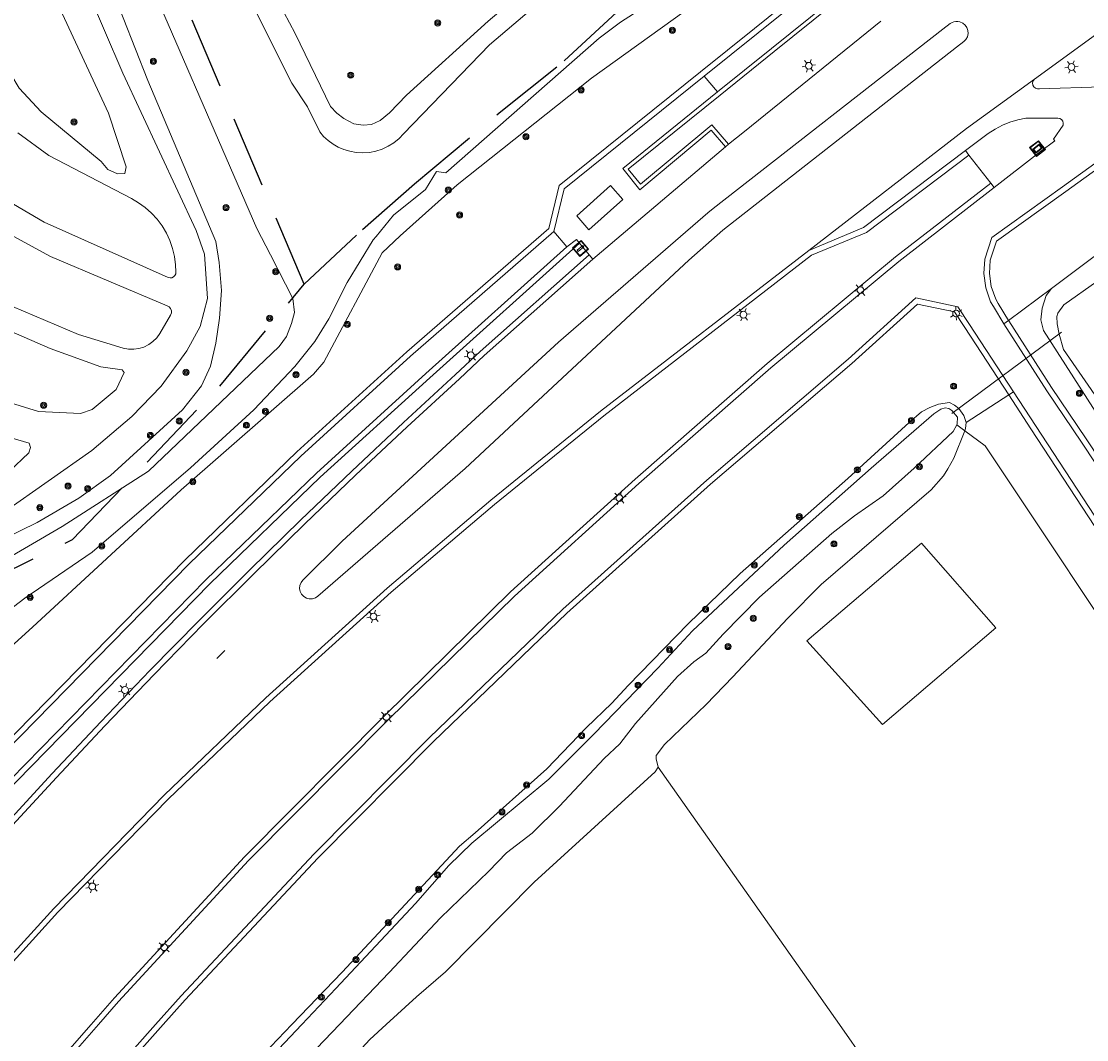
# Model space of a CAD drawing. Header units: metres. Extents: x 89872 to 94585, y 463299 to 469000.
# Tile 35 of 230: x 91084 to 91178, y 464038 to 464128. Entities that reach past the tile are written whole.
import ezdxf
from ezdxf.enums import TextEntityAlignment as Align

# ---------------------------------------------------------------- set-up
doc = ezdxf.new("R2010")
doc.units = ezdxf.units.M
doc.linetypes.add('HIDDEN', pattern=[9.525, 6.35, -3.175])
doc.layers.get('0').update_dxf_attribs({"linetype": 'CONTINUOUS'})
for name, color, linetype, lineweight in [('B-WE-GK-BESCHOEIING-G', 251, 'CONTINUOUS', 13), ('B-WE-GR-BEPLANTING_CULTUUR-G', 251, 'CONTINUOUS', 13), ('B-WE-GR-BOOM-S', 251, 'CONTINUOUS', 13), ('B-WE-IE-TERREINAFSCHEIDING-G', 251, 'CONTINUOUS', 13), ('B-WE-IE-TERREINAFSCHEIDING_KUNSTMATIG_HEKWERK-G', 251, 'CONTINUOUS', 13), ('B-WE-KL-ET_LS_OV_LICHTMAST-S', 251, 'CONTINUOUS', 13), ('B-WE-KW-KUNSTWERK_DUIKER-G', 251, 'CONTINUOUS', 13), ('B-WE-OG-TOPOGRAFIE_BEBOUWING_ABRI-GV', 251, 'CONTINUOUS', 13), ('B-WE-OG-TOPOGRAFIE_STRAATNAAM-T18', 251, 'CONTINUOUS', 13), ('B-WE-OG-TOPOGRAFIE_WATER-GV', 251, 'CONTINUOUS', 13), ('B-WE-VH-VERHARDING-GV', 251, 'CONTINUOUS', 13), ('B-WE-VW-INFORMATIEBORD-S', 251, 'CONTINUOUS', 13), ('B-WE-VW-PAAL_HALTE-S', 251, 'CONTINUOUS', 13), ('Percelen', 10, 'HIDDEN', 25)]:
    doc.layers.add(name, color=color, linetype=linetype, lineweight=lineweight)
doc.styles.get("Standard").update_dxf_attribs({"font": 'isocp.shx'})

# ---------------------------------------------------------------- blocks, each defined once
blk = doc.blocks.new('Q_BOOM')
for radius in [0.27, 0.18, 0.09]:
    blk.add_circle((0, 0), radius)
blk = doc.blocks.new('Q_LICHTMAST')
for points in [[(-0.26, 0.15), (-0.52, 0.3)], [(0, 0.3), (0, 0.6)], [(0.26, 0.15), (0.52, 0.3)], [(-0.26, -0.15), (-0.52, -0.3)], [(0, -0.3), (0, -0.6)], [(0.26, -0.15), (0.52, -0.3)]]:
    blk.add_lwpolyline(points)
blk.add_circle((0, 0), 0.3)
blk = doc.blocks.new('Q_HALTEPAAL')
for points in [[(-0.5, 0.5), (0.5, 0.5), (0.5, -0.5), (-0.5, -0.5)], [(-0.08, 0.333), (0.071, 0.333), (0.071, -0.329), (-0.08, -0.329)]]:
    blk.add_lwpolyline(points, close=True)
blk.add_lwpolyline([(-0.442, 0.464), (0.438, 0.464, -0.414214), (0.459, 0.442), (0.459, -0.437, -0.414214), (0.438, -0.459), (-0.442, -0.459, -0.414214), (-0.463, -0.437), (-0.463, 0.442), (-0.463, 0.444), (-0.463, 0.446), (-0.463, 0.448), (-0.462, 0.45), (-0.461, 0.451), (-0.46, 0.453), (-0.459, 0.455), (-0.458, 0.456), (-0.457, 0.457), (-0.456, 0.459), (-0.454, 0.46), (-0.453, 0.461), (-0.451, 0.462), (-0.449, 0.462), (-0.447, 0.463), (-0.446, 0.463), (-0.444, 0.464), (-0.442, 0.464)], format="xyb")
blk = doc.blocks.new('Q_INFORMATIEBORD')
for points in [[(-0.5, 0.5), (0.5, 0.5), (0.5, -0.5), (-0.5, -0.5)], [(-0.369, 0.22), (0.358, 0.22), (0.358, -0.214), (-0.369, -0.214)]]:
    blk.add_lwpolyline(points, close=True)
for points in [[(-0.442, 0.464), (0.438, 0.464, -0.414214), (0.459, 0.442), (0.459, -0.437, -0.414214), (0.438, -0.459), (-0.442, -0.459, -0.414214), (-0.463, -0.437), (-0.463, 0.442), (-0.463, 0.444), (-0.463, 0.446), (-0.463, 0.448), (-0.462, 0.45), (-0.461, 0.451), (-0.46, 0.453), (-0.459, 0.455), (-0.458, 0.456), (-0.457, 0.457), (-0.456, 0.459), (-0.454, 0.46), (-0.453, 0.461), (-0.451, 0.462), (-0.449, 0.462), (-0.447, 0.463), (-0.446, 0.463), (-0.444, 0.464), (-0.442, 0.464)], [(-0.287, 0.16), (0.281, 0.16, -0.414214), (0.303, 0.139), (0.303, -0.134, -0.414214), (0.281, -0.156), (-0.287, -0.156, -0.414214), (-0.308, -0.134), (-0.308, 0.139), (-0.308, 0.14), (-0.308, 0.142), (-0.307, 0.144), (-0.307, 0.146), (-0.306, 0.148), (-0.305, 0.149), (-0.304, 0.151), (-0.303, 0.152), (-0.302, 0.154), (-0.3, 0.155), (-0.299, 0.156), (-0.297, 0.157), (-0.296, 0.158), (-0.294, 0.159), (-0.292, 0.159), (-0.29, 0.16), (-0.288, 0.16), (-0.287, 0.16)]]:
    blk.add_lwpolyline(points, format="xyb")
blk = doc.blocks.new('LDN_BLOK2_AUTOCAD_OD_1_FMEBLOCK19')
at = {"layer": 'B-WE-OG-TOPOGRAFIE_WATER-GV'}
blk.add_lwpolyline([(27.809, -34.104), (51.366, -8.886), (64.937, 4.51), (67.608, 6.536), (73.596, 10.035), (81.241, 14.915), (92.829, 25.956), (93.475, 26.856), (93.913, 28.01), (94.191, 28.98), (94.052, 30.218), (92.054, 34.104)], dxfattribs=at)
blk = doc.blocks.new('LDN_BLOK2_AUTOCAD_OD_1_FMEBLOCK14')
at = {"layer": 'B-WE-VH-VERHARDING-GV'}
blk.add_lwpolyline([(75.194, 49.9), (78.748, 41.988), (81.998, 34.398), (88.488, 20.458), (89.238, 18.368), (89.508, 14.438), (88.848, 11.958), (87.678, 9.798), (85.388, 6.658), (82.807, 3.968), (79.248, 0.958), (71.508, -4.482)], dxfattribs=at)
blk = doc.blocks.new('LDN_BLOK2_AUTOCAD_OD_1_FMEBLOCK13')
at = {"layer": 'B-WE-OG-TOPOGRAFIE_WATER-GV'}
blk.add_line((-3.152, -1.556), (-6.147, -4.731), dxfattribs=at)
blk.add_lwpolyline([(-2.816, -4.731), (1.589, -0.13), (6.147, 4.731)], dxfattribs=at)
blk = doc.blocks.new('LDN_BLOK2_AUTOCAD_OD_1_FMEBLOCK36')
at = {"layer": 'B-WE-OG-TOPOGRAFIE_WATER-GV'}
blk.add_lwpolyline([(99.689, 34.907), (99.397, 34.609), (97.116, 30.846), (95.469, 27.611), (94.241, 25.603), (92.455, 23.383), (88.828, 19.557), (83.218, 14.409), (74.513, 6.93), (68.526, 2.879), (63.091, -1.265), (59.222, -4.948), (51.3, -14.339), (42.654, -22.969), (31.26, -34.907)], dxfattribs=at)
blk = doc.blocks.new('LDN_BLOK2_AUTOCAD_OD_1_FMEBLOCK29')
at = {"layer": 'B-WE-GR-BEPLANTING_CULTUUR-G'}
for points in [[(35.05, 34.616), (21.788, 22.693), (12.085, 13.876), (2.285, 4.423), (-35.931, -34.616)], [(-31.595, -34.616), (-15.925, -17.002), (-11.665, -12.378), (-7.358, -7.8), (-3.005, -3.265), (1.396, 1.224), (5.841, 5.667), (10.334, 10.063), (14.871, 14.414), (19.453, 18.716), (24.076, 22.968), (26.267, 25.028), (35.931, 33.571)]]:
    blk.add_lwpolyline(points, dxfattribs=at)
blk = doc.blocks.new('LDN_BLOK2_AUTOCAD_OD_1_FMEBLOCK25')
at = {"layer": 'B-WE-OG-TOPOGRAFIE_WATER-GV'}
blk.add_lwpolyline([(76.483, 51.109), (78.824, 46.446), (84.283, 32.53), (90.303, 18.281), (90.604, 16.411), (90.811, 13.917), (90.627, 11.47), (90.303, 9.254), (89.842, 7.222), (89.057, 5.467), (87.348, 3.343), (80.976, -2.475), (78.16, -4.46), (74.466, -6.63), (70.033, -8.8), (67.217, -10.647), (64.677, -12.587), (62.414, -14.988), (52.167, -26.947), (51.514, -27.906), (50.623, -28.995), (38.194, -41.964), (33.124, -46.907), (29.11, -51.109)], dxfattribs=at)

msp = doc.modelspace()

# ---------------------------------------------------------------- linework, layer by layer
at = {"layer": 'B-WE-GK-BESCHOEIING-G'}
msp.add_lwpolyline([(91156.115, 464140.909), (91145.172, 464133.679), (91136.851, 464128.348), (91134.956, 464126.92), (91121.38, 464115.006), (91120.556, 464115.099), (91119.582, 464113.532), (91116.741, 464111.252), (91115.217, 464109.346)], dxfattribs=at)
at = {"layer": 'B-WE-GR-BEPLANTING_CULTUUR-G'}
for p, q in [((91167.739, 464116.573), (91167.433, 464116.969)), ((91169.668, 464114.084), (91167.739, 464116.573)), ((91169.975, 464113.689), (91169.668, 464114.084)), ((91171.244, 464101.918), (91175.046, 464104.742)), ((91170.841, 464101.619), (91171.244, 464101.918)), ((91167.498, 464092.862), (91171.263, 464095.327)), ((91171.263, 464095.327), (91171.681, 464095.601))]:
    msp.add_line(p, q, dxfattribs=at)
for points in [[(91171.244, 464101.918), (91170.341, 464103.408), (91170.112, 464103.787), (91169.722, 464104.909), (91169.561, 464106.088), (91169.635, 464107.262), (91170.193, 464108.939), (91176.316, 464113.354), (91194.904, 464126.759), (91214.245, 464139.562), (91325.359, 464212.114)], [(91162.556, 464138.914), (91162.069, 464138.521), (91148.741, 464127.798), (91143.948, 464123.942), (91131.432, 464113.871), (91130.502, 464110.075), (91117.928, 464099.124), (91108.178, 464090.265), (91098.278, 464080.715), (91058.88, 464040.467), (91057.885, 464039.532)], [(91146.433, 464117.525), (91144.939, 464119.253), (91138.633, 464113.985), (91137.548, 464115.333), (91145.684, 464121.887), (91150.468, 464125.742), (91160.694, 464133.981), (91163.119, 464135.936)], [(91167.739, 464116.573), (91158.646, 464109.717), (91153.796, 464107.688), (91135.385, 464093.475), (91125.693, 464085.614), (91116.522, 464077.826), (91105.777, 464068.124), (91096.757, 464059.509), (91087.002, 464049.471), (91077.953, 464039.532)], [(91169.668, 464114.084), (91161.227, 464107.54), (91149.846, 464098.101), (91138.147, 464087.853), (91127.117, 464077.854), (91115.958, 464066.915), (91103.529, 464054.396), (91092.008, 464041.894), (91089.934, 464039.532)], [(91171.263, 464095.327), (91167.366, 464101.277), (91166.445, 464102.683), (91163.177, 464103.368), (91157.371, 464098.095), (91144.839, 464087.394), (91132.09, 464075.964), (91120.291, 464064.604), (91110.04, 464054.283), (91098.279, 464041.723), (91096.33, 464039.532)], [(91212.615, 464039.532), (91211.003, 464041.987), (91190.102, 464073.247), (91188.466, 464075.786), (91178.13, 464091.412), (91175.056, 464095.967), (91171.265, 464101.884), (91171.244, 464101.918)], [(91206.495, 464041.944), (91205.531, 464043.385), (91193.473, 464061.414), (91187.444, 464070.62), (91173.232, 464092.32), (91171.263, 464095.327)], [(91167.362, 464092.145), (91169.17, 464090.81), (91184.097, 464068.407), (91201.443, 464042.375)], [(91089.934, 464039.532), (91075.083, 464022.618), (91061.997, 464007.413), (91055.434, 464000.341), (91044.942, 463989.159), (91042.492, 463986.732), (91024.473, 463968.88), (91023.845, 463968.223), (91023.243, 463967.536), (91022.672, 463966.823), (91022.132, 463966.087), (91021.635, 463965.341)], [(91096.33, 464039.532), (91077.137, 464017.961), (91064.273, 464002.967), (91061.215, 463999.658), (91060.935, 463999.363)]]:
    msp.add_lwpolyline(points, dxfattribs=at)
at = {"layer": 'B-WE-IE-TERREINAFSCHEIDING-G'}
for p, q in [((91156.262, 464039.532), (91140.191, 464062.342)), ((91168.699, 464021.88), (91156.262, 464039.532))]:
    msp.add_line(p, q, dxfattribs=at)
msp.add_lwpolyline([(91153.387, 464073.54), (91160.076, 464066.101), (91170.126, 464074.664), (91163.544, 464082.194), (91153.387, 464073.54)], dxfattribs=at)
at = {"layer": 'B-WE-IE-TERREINAFSCHEIDING_KUNSTMATIG_HEKWERK-G'}
msp.add_line((91167.362, 464092.145), (91166.652, 464092.669), dxfattribs=at)
at = {"layer": 'B-WE-KW-KUNSTWERK_DUIKER-G'}
msp.add_line((91175.946, 464100.885), (91166.219, 464093.681), dxfattribs=at)
at = {"layer": 'B-WE-OG-TOPOGRAFIE_BEBOUWING_ABRI-GV'}
msp.add_lwpolyline([(91137.068, 464112.643), (91135.961, 464113.86), (91132.983, 464111.183), (91134.056, 464109.933), (91137.068, 464112.643)], dxfattribs=at)
at = {"layer": 'B-WE-OG-TOPOGRAFIE_STRAATNAAM-T18'}
msp.add_line((91101.081, 464071.965), (91101.781, 464072.679), dxfattribs=at)
at = {"layer": 'B-WE-OG-TOPOGRAFIE_WATER-GV'}
for points in [[(91345.601, 464218.971), (91344.814, 464219.01), (91343.946, 464218.869), (91342.991, 464218.549), (91324.441, 464206.79), (91294.553, 464186.886), (91246.253, 464155.582), (91216.389, 464135.724), (91175.046, 464104.742)], [(91140.101, 464139.66), (91134.04, 464135.753), (91130.591, 464133.084), (91125.122, 464128.441), (91117.888, 464121.871), (91116.379, 464120.322), (91115.556, 464119.626), (91114.8, 464119.281), (91114.042, 464119.208), (91113.236, 464119.347), (91112.347, 464119.807), (91111.711, 464120.29), (91111.165, 464120.872), (91108.036, 464127.345), (91104, 464134.927), (91100.457, 464142.37), (91099.42, 464145.224), (91098.456, 464150.334), (91098.122, 464154.27), (91097.765, 464161.872), (91097.811, 464164.296), (91097.615, 464166.178), (91097.338, 464167.367), (91096.127, 464169.519)], [(91094.228, 464168.29), (91094.231, 464168.286), (91094.379, 464168.073), (91095.533, 464162.604), (91096.986, 464147.264), (91097.829, 464143.546), (91100.105, 464138.178), (91107.74, 464122.935), (91109.12, 464120.835), (91110.198, 464118.624), (91110.551, 464118.218), (91110.948, 464117.853), (91111.383, 464117.536), (91111.851, 464117.269), (91112.346, 464117.056), (91112.862, 464116.901)], [(91115.73, 464107.902), (91117.32, 464109.403), (91122.383, 464113.927), (91134.275, 464123.397), (91144.574, 464130.785), (91160.877, 464142.324)], [(91112.862, 464116.901), (91113.439, 464116.798), (91114.025, 464116.767), (91114.61, 464116.807), (91115.185, 464116.919), (91115.743, 464117.1), (91116.275, 464117.347), (91116.772, 464117.658), (91117.228, 464118.027), (91117.635, 464118.449), (91125.258, 464126.325), (91134.048, 464133.843), (91136.36, 464135.37), (91140.78, 464138.672)], [(91105.828, 464107.74), (91104.635, 464110.06), (91093.386, 464136.023)], [(91048.055, 464039.532), (91055.861, 464047.398), (91065.635, 464057.412), (91084.747, 464074.751), (91097.913, 464086.895), (91109.65, 464097.15), (91110.561, 464098.217), (91115.73, 464107.902)], [(91175.731, 464100.689), (91175.554, 464101.602), (91175.52, 464102.26), (91175.618, 464102.573), (91176.158, 464103.311), (91179.061, 464105.364)], [(91175.046, 464104.742), (91174.593, 464104.117), (91174.217, 464103.006), (91174.108, 464101.974), (91174.342, 464101.02), (91181.412, 464089.993), (91214.695, 464039.532)], [(91215.401, 464039.532), (91208.217, 464050.371), (91202.584, 464059.146), (91195.675, 464069.56), (91188.675, 464080.783), (91179.437, 464094.557), (91176.133, 464099.334), (91175.731, 464100.689)], [(91167.498, 464092.862), (91167.275, 464093.499), (91166.829, 464094.108), (91166.473, 464094.421), (91166.021, 464094.63), (91165.056, 464094.497), (91164.28, 464094.195), (91163.544, 464093.824), (91162.434, 464092.879), (91157.003, 464087.924), (91147.467, 464079.499), (91142.848, 464075.042), (91137.537, 464069.568), (91136.096, 464068.002), (91133.811, 464065.805), (91130.338, 464062.18), (91123.992, 464056.511), (91122.576, 464055.321), (91112.185, 464044.178), (91107.737, 464039.532)], [(91166.652, 464092.669), (91166.69, 464092.74), (91166.731, 464093.337), (91166.217, 464093.928), (91165.964, 464094.123), (91165.634, 464094.168), (91165.247, 464094.039), (91164.619, 464093.639), (91159.087, 464088.824), (91151.373, 464082.005), (91143.249, 464074.415), (91140.153, 464071.097), (91134.505, 464065.246), (91130.519, 464061.257), (91123.684, 464055.599), (91121.637, 464053.631), (91118.693, 464050.258), (91111.617, 464042.707)], [(91120.916, 464048.993), (91125.179, 464053.119), (91126.757, 464054.742), (91129.032, 464056.473), (91131.443, 464058.883), (91135.422, 464063.094), (91136.801, 464064.398), (91138.193, 464066.212), (91141.925, 464070.375), (91143.37, 464071.674), (91144.422, 464072.423), (91145.961, 464074.116), (91149.164, 464077.382), (91155.577, 464083.047), (91157.596, 464084.617), (91160.139, 464086.374), (91162.886, 464088.827), (91166.333, 464092.076), (91166.652, 464092.669)], [(91140.191, 464062.342), (91140.019, 464063.065), (91140.017, 464063.354), (91140.752, 464064.347), (91144.441, 464067.89), (91146.809, 464070.325), (91151.655, 464075.499), (91154.641, 464078.513), (91164.397, 464086.901), (91165.484, 464088.158), (91165.88, 464088.753), (91166.414, 464089.715), (91167.362, 464092.145)], [(91167.362, 464092.145), (91167.439, 464092.332), (91167.498, 464092.862)], [(91116.096, 464039.532), (91118.765, 464041.989), (91121.361, 464044.186), (91129.22, 464052.128), (91139.939, 464061.915), (91140.191, 464062.342)], [(91107.737, 464039.532), (91105.863, 464037.574), (91098.857, 464029.773), (91093.941, 464024.537), (91086.142, 464017.147), (91083.097, 464014.559), (91080.368, 464012.371), (91068.431, 464000), (91068.001, 463999.088), (91067.883, 463997.916), (91068.204, 463996.482), (91068.788, 463995.518), (91069.662, 463994.771), (91070.874, 463994.335), (91072.821, 463994.156), (91075.769, 463994.742)], [(91079.312, 464004.824), (91088.295, 464013.91), (91093.044, 464018.979), (91095.725, 464022.081), (91098.238, 464024.684), (91100.74, 464026.799), (91102.124, 464028.502), (91108.599, 464036.029), (91111.953, 464039.532)], [(91108.622, 464039.532), (91103.513, 464034.115), (91097.757, 464027.672), (91092.214, 464021.747), (91087.57, 464016.604), (91081.595, 464010.842)], [(91113.195, 464036.63), (91114.636, 464038.188), (91116.096, 464039.532)]]:
    msp.add_lwpolyline(points, dxfattribs=at)
at = {"layer": 'B-WE-VH-VERHARDING-GV'}
for p, q in [((91180.34, 464128.234), (91173.562, 464123.282)), ((91144.261, 464123.552), (91149.054, 464127.408)), ((91150.248, 464126.015), (91145.464, 464122.16)), ((91144.261, 464123.552), (91145.464, 464122.16)), ((91146.161, 464117.305), (91146.433, 464117.525)), ((91146.161, 464117.305), (91134.417, 464107.337)), ((91169.975, 464113.689), (91173.818, 464116.669)), ((91176.024, 464113.76), (91169.77, 464109.25)), ((91132.106, 464108.441), (91130.95, 464109.802)), ((91134.095, 464107.719), (91133.214, 464108.764)), ((91134.417, 464107.337), (91134.095, 464107.719))]:
    msp.add_line(p, q, dxfattribs=at)
for points in [[(91325.076, 464212.527), (91213.97, 464139.98), (91194.62, 464127.17), (91176.024, 464113.76)], [(91077.81, 464149.18), (91077.36, 464149.21), (91077.37, 464148.76), (91076.74, 464146.62), (91075.74, 464144.63), (91074.65, 464143.21), (91073.31, 464141.95), (91072.35, 464140.53), (91075.14, 464138.11), (91077.53, 464135.6), (91079.03, 464133.04), (91082.09, 464124.97), (91083.56, 464122.49), (91085.5, 464120.41), (91090.84, 464115.99), (91091.42, 464115.29), (91092.27, 464114.91), (91092.92, 464114.93), (91093.04, 464115.53), (91091.48, 464120.28), (91078.19, 464148.85)], [(91149.054, 464127.408), (91162.383, 464138.132), (91162.753, 464138.43)], [(91163.106, 464136.375), (91160.474, 464134.254), (91150.248, 464126.015)], [(91146.433, 464117.525), (91147.851, 464118.671), (91159.932, 464128.433)], [(91165.433, 464127.719), (91166.087, 464128.229), (91166.24, 464128.318), (91166.407, 464128.378), (91166.581, 464128.408), (91166.758, 464128.407), (91166.932, 464128.375)], [(91166.932, 464128.375), (91167.185, 464128.265), (91167.399, 464128.09), (91167.556, 464127.863), (91167.646, 464127.602), (91167.66, 464127.326), (91167.599, 464127.057), (91167.467, 464126.815), (91167.273, 464126.618), (91166.643, 464126.125)], [(91108.711, 464078.906), (91112.183, 464082.362), (91131.376, 464099.991), (91144.601, 464111.437), (91145.063, 464111.837), (91165.433, 464127.719)], [(91166.643, 464126.125), (91145.919, 464109.914), (91142.907, 464107.267), (91123.09, 464088.806)], [(91173.562, 464123.282), (91173.443, 464123.139), (91173.386, 464122.96), (91173.402, 464122.774), (91173.487, 464122.608), (91173.628, 464122.486), (91173.805, 464122.426), (91173.992, 464122.439), (91179.517, 464122.625), (91180.065, 464122.678), (91180.606, 464122.778), (91181.137, 464122.924), (91181.653, 464123.115), (91182.15, 464123.351), (91183.353, 464124.087)], [(91130.95, 464109.802), (91131.877, 464113.588), (91144.261, 464123.552)], [(91173.562, 464123.282), (91167.516, 464118.912), (91153.542, 464108.124)], [(91145.464, 464122.16), (91137.056, 464115.386), (91138.584, 464113.488), (91144.899, 464118.764), (91146.161, 464117.305)], [(91175.344, 464117.825), (91175.227, 464117.971), (91176.091, 464119.209), (91176.102, 464119.391), (91176.049, 464119.566), (91175.939, 464119.711), (91175.786, 464119.81), (91175.608, 464119.85), (91175.428, 464119.826), (91172.795, 464119.847), (91172.078, 464119.701), (91171.377, 464119.489), (91170.7, 464119.213), (91170.051, 464118.875), (91169.436, 464118.479), (91167.433, 464116.969)], [(91081.17, 464113.3), (91085.79, 464110.62), (91096.77, 464105.729), (91096.934, 464105.688), (91097.102, 464105.705), (91097.255, 464105.778), (91097.374, 464105.898), (91097.445, 464106.052), (91097.46, 464106.22), (91097.41, 464106.85), (91097.319, 464107.58), (91097.154, 464108.297), (91096.916, 464108.993), (91096.608, 464109.661), (91096.232, 464110.294), (91095.793, 464110.885), (91095.296, 464111.427), (91094.746, 464111.915), (91094.149, 464112.345), (91093.51, 464112.71), (91086.19, 464116.52), (91083.46, 464118.55)], [(91173.818, 464116.669), (91174.09, 464116.88), (91175.344, 464117.825)], [(91167.433, 464116.969), (91158.395, 464110.154), (91153.542, 464108.124)], [(91090.599, 464039.532), (91092.38, 464041.56), (91103.89, 464054.05), (91116.31, 464066.56), (91127.46, 464077.49), (91138.48, 464087.48), (91150.17, 464097.72), (91161.54, 464107.15), (91169.975, 464113.689)], [(91081, 464103.97), (91088.83, 464100.66), (91092.79, 464099.46), (91093.249, 464099.371), (91093.716, 464099.358), (91094.18, 464099.422), (91094.626, 464099.56), (91095.044, 464099.77), (91095.422, 464100.045), (91095.751, 464100.378), (91096.02, 464100.76), (91096.98, 464102.39), (91097.052, 464102.575), (91097.055, 464102.773), (91096.989, 464102.959), (91096.862, 464103.111), (91096.69, 464103.21), (91086.33, 464107.58), (91081.71, 464110.08)], [(91058.615, 464039.532), (91059.23, 464040.11), (91098.63, 464080.36), (91108.52, 464089.9), (91118.26, 464098.75), (91130.95, 464109.802)], [(91133.214, 464108.764), (91132.951, 464109.076), (91132.106, 464108.441)], [(91169.77, 464109.25), (91169.14, 464107.358), (91169.059, 464106.07), (91169.233, 464104.792), (91169.657, 464103.573), (91169.913, 464103.149), (91170.841, 464101.619)], [(91132.106, 464108.441), (91119.617, 464097.212), (91109.907, 464088.389), (91100.097, 464078.926), (91061.534, 464039.532)], [(91153.542, 464108.124), (91135.075, 464093.867), (91125.374, 464085.999), (91116.193, 464078.202), (91105.437, 464068.49), (91096.405, 464059.864), (91086.638, 464049.814), (91077.276, 464039.532)], [(91067.239, 464039.532), (91082.61, 464056.81), (91086.865, 464061.429), (91091.168, 464066.004), (91095.518, 464070.535), (91099.915, 464075.02), (91104.357, 464079.459), (91108.846, 464083.852), (91113.379, 464088.199), (91117.957, 464092.498), (91122.58, 464096.75), (91124.768, 464098.806), (91134.417, 464107.337)], [(91163.03, 464103.91), (91157.04, 464098.47), (91144.51, 464087.77), (91131.75, 464076.33), (91119.94, 464064.96), (91109.68, 464054.63), (91097.91, 464042.06), (91095.661, 464039.532)], [(91171.681, 464095.601), (91167.784, 464101.551), (91166.75, 464103.13), (91163.03, 464103.91)], [(91076.74, 464096.47), (91085.29, 464093.85), (91089, 464093.67), (91090.03, 464094.01), (91092.16, 464095.79), (91092.86, 464097.29), (91092.68, 464097.55), (91090.8, 464097.81), (91086.31, 464099.43), (91080.51, 464101.95)], [(91170.841, 464101.619), (91174.638, 464095.692), (91177.714, 464091.134), (91188.047, 464075.513), (91189.684, 464072.973), (91210.586, 464041.711), (91212.017, 464039.532)], [(91205.947, 464043.663), (91193.89, 464061.69), (91187.862, 464070.894), (91173.65, 464092.594), (91171.681, 464095.601)], [(91082.69, 464088.52), (91084.42, 464090.17), (91084.56, 464090.66), (91084.46, 464091.04), (91079.08, 464092.61)], [(91123.09, 464088.806), (91110.042, 464077.472), (91109.813, 464077.324), (91109.552, 464077.245), (91109.28, 464077.241), (91109.017, 464077.312), (91108.784, 464077.453), (91108.599, 464077.653), (91108.476, 464077.896), (91108.424, 464078.163), (91108.449, 464078.435), (91108.547, 464078.689), (91108.711, 464078.906)], [(91042.844, 463986.377), (91045.3, 463988.81), (91055.8, 464000), (91062.37, 464007.08), (91075.46, 464022.29), (91090.599, 464039.532)], [(91095.661, 464039.532), (91076.76, 464018.29), (91063.9, 464003.3), (91060.85, 464000), (91060.629, 463999.767)]]:
    msp.add_lwpolyline(points, dxfattribs=at)
at = {"layer": 'Percelen'}
for points in [[(91108.834, 464105.139), (91087.706, 464154.911), (91079.236, 464173.573), (91068.418, 464199.666), (91062.424, 464214.46)], [(91108.834, 464105.139), (91113.988, 464109.972), (91118.597, 464114.011), (91126.254, 464120.431), (91131.88, 464124.914), (91138.158, 464130.704), (91147.994, 464138.082), (91157.212, 464144.876), (91160.639, 464146.964)], [(90977.965, 463969.566), (90987.628, 463979.934), (90994.244, 463986.718), (91007.68, 464000.966), (91019.47, 464013.773), (91026.521, 464021.29), (91036.975, 464032.141), (91061.702, 464058.569), (91072.322, 464070.4), (91079.098, 464077.984), (91088.299, 464082.498), (91101.359, 464096.103), (91108.834, 464105.139)]]:
    msp.add_lwpolyline(points, dxfattribs=at)

# ---------------------------------------------------------------- block references
at = {"layer": 'B-WE-GR-BEPLANTING_CULTUUR-G'}
msp.add_blockref('LDN_BLOK2_AUTOCAD_OD_1_FMEBLOCK29', (91098.164, 464074.148), dxfattribs=at)
at = {"layer": 'B-WE-GR-BOOM-S'}
for p, rotation in [((91120.662, 464128.275), 42.24608114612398), ((91141.464, 464127.629), 35.65381098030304), ((91095.467, 464124.88), 111.4191965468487), ((91112.953, 464123.648), 115.7987769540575), ((91133.372, 464122.342), 38.53149040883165), ((91088.426, 464119.497), 140.3849202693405), ((91128.474, 464118.19), 38.53149040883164), ((91121.6, 464113.466), 41.78210619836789), ((91101.903, 464111.916), 113.4256580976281), ((91122.593, 464111.265), 41.78210619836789), ((91106.309, 464106.235), 117.2101145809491), ((91117.103, 464106.662), 61.91062768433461), ((91105.763, 464102.105), 69.17238709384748), ((91112.639, 464101.56), 61.9106276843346), ((91098.354, 464097.32), 53.89675256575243), ((91108.098, 464097.101), 46.52947158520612), ((91166.38, 464096.09), 7.847285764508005), ((91177.532, 464095.469), 122.6661059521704), ((91085.734, 464094.399), 177.2223289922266), ((91105.386, 464093.86), 41.14477260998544), ((91097.751, 464092.993), 42.3978642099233), ((91103.707, 464092.634), 41.14477260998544), ((91162.64, 464093.027), 40.4094568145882), ((91095.199, 464091.725), 42.3978642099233), ((91163.346, 464088.954), 43.30626350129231), ((91157.85, 464088.679), 42.37591759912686), ((91087.9, 464087.235), 35.10117378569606), ((91089.646, 464087), 35.18003088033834), ((91098.957, 464087.623), 41.14477260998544), ((91085.397, 464085.328), 30.43164129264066), ((91152.696, 464084.531), 41.46040807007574), ((91090.889, 464081.922), 40.66789935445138), ((91155.773, 464082.119), 41.45615358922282), ((91148.715, 464080.242), 41.46040807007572), ((91084.539, 464077.379), 34.08356724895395), ((91144.402, 464076.326), 43.97742058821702), ((91148.622, 464075.526), 45.5579718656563), ((91141.2, 464072.743), 46.98231796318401), ((91146.393, 464073.019), 47.72799551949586), ((91138.421, 464069.599), 46.01137796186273), ((91133.408, 464065.128), 46.2267719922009), ((91128.531, 464060.756), 41.77500872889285), ((91126.348, 464058.37), 41.77500872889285), ((91120.646, 464052.79), 48.88510461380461), ((91118.983, 464051.504), 47.00004291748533), ((91116.272, 464048.554), 47.00004291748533), ((91113.414, 464045.281), 47.00004291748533), ((91110.351, 464041.953), 46.24979476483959)]:
    msp.add_blockref('Q_BOOM', p, dxfattribs=dict(at, rotation=rotation))
at = {"layer": 'B-WE-KL-ET_LS_OV_LICHTMAST-S'}
for p, rotation in [((91153.548, 464124.483), 38.93979505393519), ((91176.826, 464124.373), 36.15182668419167), ((91158.129, 464104.601), 39.67148222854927), ((91166.598, 464102.531), 123.2267949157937), ((91147.755, 464102.427), 37.66757119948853), ((91123.586, 464098.826), 43.23491589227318), ((91136.763, 464086.176), 42.19336302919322), ((91114.966, 464075.684), 42.07987738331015), ((91092.942, 464069.166), 46.17308446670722), ((91116.106, 464066.785), 44.42960199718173), ((91090.044, 464051.765), 45.81915832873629), ((91096.409, 464046.374), 47.33842350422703)]:
    msp.add_blockref('Q_LICHTMAST', p, dxfattribs=dict(at, rotation=rotation))
at = {"layer": 'B-WE-OG-TOPOGRAFIE_WATER-GV'}
for name, p in [('LDN_BLOK2_AUTOCAD_OD_1_FMEBLOCK25', (91010.682, 464090.641)), ('LDN_BLOK2_AUTOCAD_OD_1_FMEBLOCK36', (91015.528, 464074.439)), ('LDN_BLOK2_AUTOCAD_OD_1_FMEBLOCK19', (91013.774, 464073.636)), ('LDN_BLOK2_AUTOCAD_OD_1_FMEBLOCK13', (91114.769, 464044.263))]:
    msp.add_blockref(name, p, dxfattribs=at)
at = {"layer": 'B-WE-VH-VERHARDING-GV'}
msp.add_blockref('LDN_BLOK2_AUTOCAD_OD_1_FMEBLOCK14', (91010.752, 464089.432), dxfattribs=at)
at = {"layer": 'B-WE-VW-INFORMATIEBORD-S', "rotation": 37.80199543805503}
msp.add_blockref('Q_INFORMATIEBORD', (91173.819, 464117.139), dxfattribs=at)
at = {"layer": 'B-WE-VW-PAAL_HALTE-S', "rotation": 130.1329719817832}
msp.add_blockref('Q_HALTEPAAL', (91133.313, 464108.297), dxfattribs=at)

# ---------------------------------------------------------------- texts
at = {"layer": 'B-WE-OG-TOPOGRAFIE_STRAATNAAM-T18'}
msp.add_text('Haagse Schouwweg', height=0.005, rotation=45.56727, dxfattribs=at).set_placement((91101.081, 464071.965), align=Align.MIDDLE)

doc.saveas('drawing.dxf')
